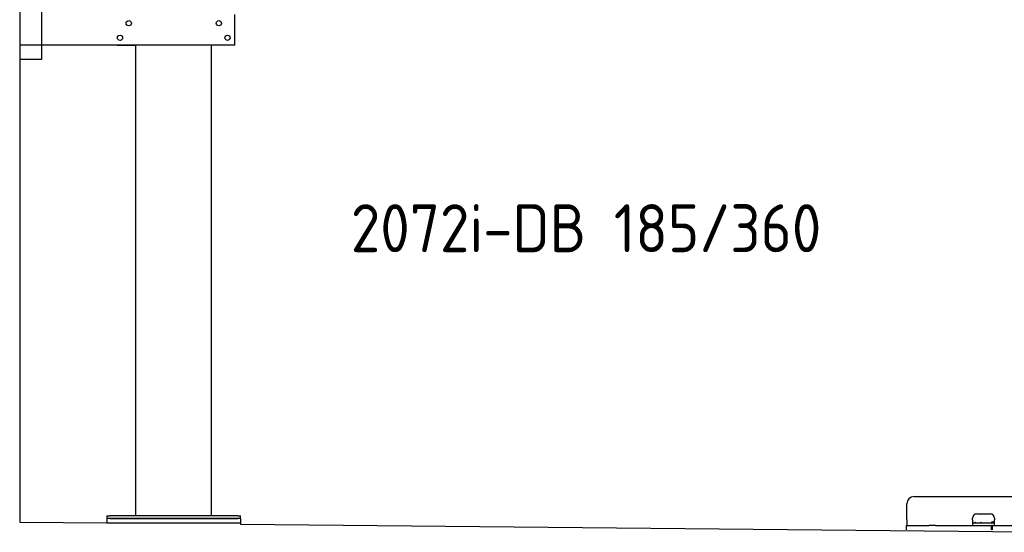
# Model space of a CAD drawing. Header units: millimetres. Extents: x 1073 to 6773, y 6091 to 11716.
# Tile 1 of 5: x 1073 to 4459, y 6231 to 7995. Entities that reach past the tile are written whole.
import ezdxf

# ---------------------------------------------------------------- set-up
doc = ezdxf.new("R2010")
doc.units = ezdxf.units.MM
doc.layers.get('0').update_dxf_attribs({"lineweight": 25})
doc.styles.add('STANDARD-1', font='arial.ttf')

msp = doc.modelspace()

# ---------------------------------------------------------------- linework, layer by layer
for p, q in [((1072.8, 11215.9), (1072.8, 6265.9)), ((1147.8, 8063), (1147.8, 7858)), ((1812.8, 7908), (1812.8, 8013)), ((1812.8, 7908), (1072.8, 7908)), ((1407.8, 7908), (1470.8, 7908)), ((1472.8, 6288), (1472.8, 7908)), ((1732.8, 6288), (1732.8, 7908)), ((1797.8, 7908), (1734.8, 7908)), ((1147.8, 7858), (1072.8, 7858)), ((4149, 6354), (4689, 6354)), ((4124, 6274), (4124, 6329)), ((1072.8, 6265.9), (1372.8, 6263)), ((1372.8, 6288), (1372.8, 6278)), ((1372.8, 6288), (1382.8, 6288)), ((1372.8, 6278), (1372.8, 6263)), ((1832.8, 6278), (1372.8, 6278)), ((1822.8, 6288), (1382.8, 6288)), ((1382.8, 6278), (1822.8, 6278)), ((1822.8, 6288), (1832.8, 6288)), ((1832.8, 6278), (1832.8, 6288)), ((1832.8, 6278), (1832.8, 6263)), ((4124, 6274), (4124, 6254)), ((4350, 6274), (4350, 6279)), ((4350, 6274), (4350, 6254)), ((4365, 6294), (4411, 6294)), ((4416, 6266), (4417, 6266)), ((4426, 6266), (4417, 6266)), ((4423, 6266), (4423, 6265)), ((4426, 6279), (4426, 6274)), ((4426, 6254), (4426, 6274)), ((1372.8, 6263), (1832.8, 6263)), ((1832.8, 6263), (1832.8, 6258.6)), ((1832.8, 6258.6), (4717.8, 6230.9)), ((4121.5, 6254), (4131.5, 6254)), ((4121.5, 6254), (4121.5, 6239)), ((4131.5, 6254), (4178, 6254)), ((4178, 6254), (4187.6, 6254)), ((4187.6, 6254), (4200.6, 6254)), ((4222.4, 6254), (4200.6, 6254)), ((4222.4, 6254), (4235.5, 6254)), ((4235.5, 6254), (4245.1, 6254)), ((4245.1, 6254), (4405.5, 6254)), ((4352, 6264), (4350, 6264)), ((4352, 6264), (4424, 6264)), ((4405.5, 6254), (4415.5, 6254)), ((4417.5, 6254), (4415.5, 6254)), ((4415.5, 6239), (4415.5, 6254)), ((4417.5, 6254), (4427.5, 6254)), ((4417.5, 6254), (4417.5, 6239)), ((4423, 6264), (4423, 6265)), ((4426, 6264), (4424, 6264)), ((4427.5, 6254), (4633, 6254))]:
    msp.add_line(p, q)
for centre in [(1447.8, 7983), (1757.8, 7983), (1417.8, 7933), (1787.8, 7933)]:
    msp.add_circle(centre, 9)
for centre, radius, start, end in [((4149, 6329), 25, 90, 180), ((4365, 6279), 15, 90, 180), ((4411, 6279), 15, 0, 90), ((4416, 6265), 1, 90, 180), ((4357.3, 6265), 1, 270, 330), ((4359, 6264), 1, 0, 150), ((4379, 6264), 1, 30, 180), ((4380.8, 6265), 1, 210, 270), ((4414, 6265), 1, 270, 0)]:
    msp.add_arc(centre, radius, start, end)

# ---------------------------------------------------------------- texts
at = {"insert": (2211.7, 7360), "char_height": 165, "width": 2051.959, "attachment_point": 1, "style": 'STANDARD-1'}
msp.add_mtext('\\pt330;{\\Fisocp2|c0;2072i-DB 185/360}', dxfattribs=at)

doc.saveas('drawing.dxf')
